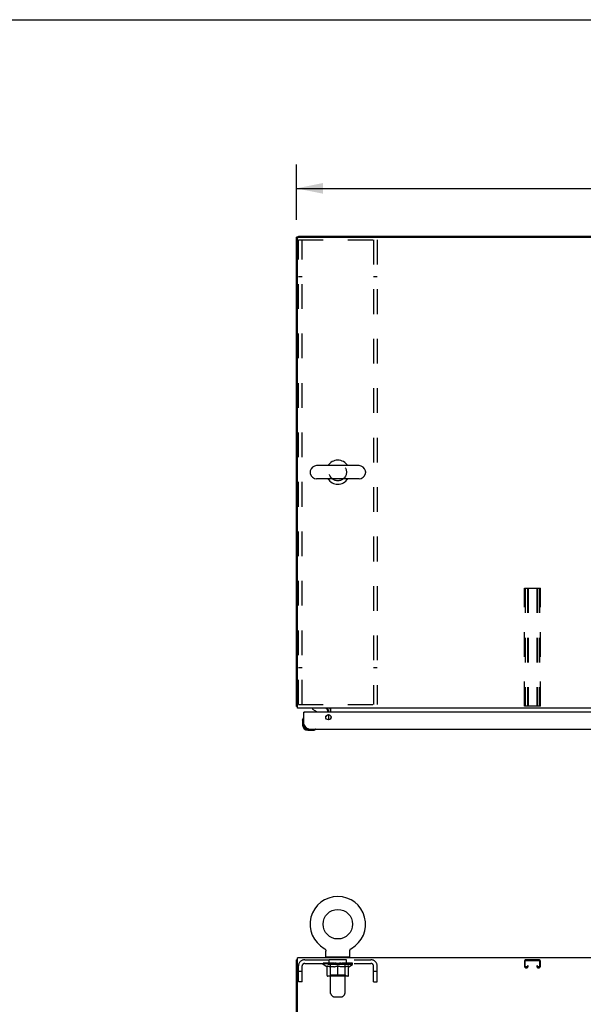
# Model space of a CAD drawing. Header units: inches. Extents: x 0 to 229, y 0 to 148.
# Tile 6 of 11: x 58 to 86, y 98 to 148. Entities that reach past the tile are written whole.
import ezdxf

# ---------------------------------------------------------------- set-up
doc = ezdxf.new("R2010")
doc.units = ezdxf.units.IN
doc.header["$LTSCALE"] = 12.573106
doc.header["$MEASUREMENT"] = 0
doc.linetypes.add('HIDDEN', pattern=[0.2, 0.1, -0.1])
doc.layers.get('0').update_dxf_attribs({"linetype": 'CONTINUOUS'})
for name, color, linetype in [('02___PRT_ALL_AXES', 7, 'CONTINUOUS'), ('3PC_BODY', 7, 'CONTINUOUS'), ('DEFAULT_2', 8, 'HIDDEN'), ('DIMENSIONS', 7, 'CONTINUOUS')]:
    doc.layers.add(name, color=color, linetype=linetype)
doc.styles.get("Standard").update_dxf_attribs({"font": 'arial.ttf'})
doc.dimstyles.new('DIMSTYLE_2', dxfattribs={"dimtxt": 1.008538, "dimasz": 1.344717, "dimexe": 0.09, "dimexo": 0.07, "dimgap": 0.0375, "dimtad": 0, "dimtih": 1, "dimtoh": 1, "dimzin": 4, "dimdsep": 46, "dimtxsty": 'Standard', "dimblk": '_FILLED', "dimblk1": '_FILLED', "dimblk2": '_FILLED', "dimcen": 0.09, "dimazin": 1, "dimtfac": 1, "dimtdec": 3, "dimtofl": 0, "dimtmove": 0, "dimatfit": 3, "dimldrblk": '_FILLED', "dimfxl": 1, "dimtolj": 1, "dimtzin": 4, "dimarcsym": 0})
doc.dimstyles.new('DIMSTYLE_4', dxfattribs={"dimtxt": 1.14301, "dimasz": 1.344717, "dimexe": 0.09, "dimexo": 0.07, "dimgap": 0.0425, "dimtad": 0, "dimtih": 1, "dimtoh": 1, "dimzin": 4, "dimdsep": 46, "dimtxsty": 'Standard', "dimblk": '_FILLED', "dimblk1": '_FILLED', "dimblk2": '_FILLED', "dimcen": 0.09, "dimazin": 1, "dimtfac": 1, "dimtdec": 3, "dimtofl": 0, "dimtmove": 0, "dimatfit": 3, "dimldrblk": '_FILLED', "dimfxl": 1, "dimtolj": 1, "dimtzin": 4, "dimarcsym": 0})

# ---------------------------------------------------------------- blocks, each defined once
blk = doc.blocks.new('_FILLED')
at = {"color": 0, "linetype": 'ByBlock'}
blk.add_solid([(0, 0), (-1, 0.2), (-1, -0.2)], dxfattribs=at)
blk = doc.blocks.new('*D9')
at = {"layer": '3PC_BODY', "color": 2, "linetype": 'Continuous'}
for p, q in [((71.584, 137.745), (71.584, 140.555)), ((107.584, 137.745), (107.584, 140.555)), ((71.584, 139.345), (87.016, 139.345)), ((107.584, 139.345), (92.153, 139.345))]:
    blk.add_line(p, q, dxfattribs=at)
at = {"layer": '3PC_BODY', "color": 2, "linetype": 'Continuous', "xscale": 1.3447171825, "yscale": 1.3447171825, "zscale": 1.3447171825, "rotation": 180}
blk.add_blockref('_FILLED', (71.584, 139.345), dxfattribs=at)
at = {"layer": '3PC_BODY', "color": 2, "linetype": 'Continuous', "xscale": 1.3447171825, "yscale": 1.3447171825, "zscale": 1.3447171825}
blk.add_blockref('_FILLED', (107.584, 139.345), dxfattribs=at)
at = {"layer": '3PC_BODY', "color": 2, "linetype": 'Continuous', "insert": (89.584, 139.916), "char_height": 1.143, "width": 3.99416, "attachment_point": 2, "line_spacing_factor": 0.9}
blk.add_mtext('36.00', dxfattribs=at)
blk = doc.blocks.new('*D14')
at = {"layer": 'DIMENSIONS', "color": 2, "linetype": 'Continuous'}
for p, q in [((91.069, 97.49), (91.069, 101.757)), ((91.069, 101.757), (92.246, 101.757)), ((91.069, 96.365), (91.069, 93.675))]:
    blk.add_line(p, q, dxfattribs=at)
at = {"layer": 'DIMENSIONS', "color": 2, "linetype": 'Continuous', "xscale": 1.3447171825, "yscale": 1.3447171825, "zscale": 1.3447171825}
for p, rotation in [((91.069, 97.49), 270), ((91.069, 96.365), 90)]:
    blk.add_blockref('_FILLED', p, dxfattribs=dict(at, rotation=rotation))
at = {"layer": 'DIMENSIONS', "color": 2, "linetype": 'Continuous', "insert": (92.75, 102.261), "char_height": 1.0085, "width": 2.74067, "attachment_point": 1, "line_spacing_factor": 0.9}
blk.add_mtext('1.13', dxfattribs=at)

msp = doc.modelspace()

# ---------------------------------------------------------------- linework, layer by layer
at = {"color": 7, "linetype": 'Continuous'}
for p, q in [((0, 147.919), (228.602, 147.919)), ((71.688, 136.866), (71.584, 136.866)), ((71.688, 136.866), (71.688, 136.918)), ((74.768, 125.252), (72.608, 125.252)), ((72.278, 124.956), (72.278, 124.88)), ((75.098, 124.956), (75.098, 124.88)), ((74.768, 124.584), (72.608, 124.584)), ((71.636, 113.022), (71.584, 113.022)), ((71.979, 112.714), (71.959, 112.714)), ((72.401, 112.918), (72.401, 112.879)), ((72.401, 112.879), (72.639, 112.741)), ((73.188, 112.714), (73.188, 112.761)), ((71.899, 112.319), (71.902, 112.357)), ((71.899, 112.319), (71.899, 112.063)), ((71.946, 112.455), (71.944, 112.448)), ((73.078, 112.487), (73.159, 112.568)), ((71.959, 112.106), (71.959, 112.063)), ((72.162, 111.8), (72.419, 111.8)), ((72.456, 111.803), (72.419, 111.8)), ((72.547, 111.845), (72.551, 111.846)), ((72.551, 111.846), (72.552, 111.846)), ((72.998, 100.712), (72.998, 100.712)), ((72.998, 100.712), (73.003, 100.709)), ((72.999, 100.712), (73, 100.711)), ((73.003, 100.709), (73.008, 100.706)), ((73.008, 100.706), (73.013, 100.702)), ((73.013, 100.702), (73.018, 100.699)), ((73.018, 100.699), (73.023, 100.695)), ((73.022, 100.695), (73.027, 100.691)), ((73.027, 100.691), (73.031, 100.687)), ((73.031, 100.687), (73.036, 100.683)), ((73.035, 100.683), (73.04, 100.678)), ((73.039, 100.678), (73.043, 100.674)), ((73.043, 100.674), (73.047, 100.669)), ((73.05, 100.664), (73.054, 100.659)), ((73.054, 100.659), (73.057, 100.654)), ((73.057, 100.654), (73.06, 100.649)), ((73.06, 100.649), (73.063, 100.644)), ((73.062, 100.644), (73.065, 100.638)), ((73.065, 100.638), (73.067, 100.633)), ((73.067, 100.633), (73.069, 100.627)), ((73.069, 100.627), (73.071, 100.621)), ((73.071, 100.621), (73.073, 100.616)), ((73.073, 100.616), (73.074, 100.61)), ((73.074, 100.61), (73.076, 100.604)), ((73.076, 100.604), (73.077, 100.598)), ((73.077, 100.598), (73.077, 100.592)), ((74.299, 100.592), (74.3, 100.598)), ((74.3, 100.598), (74.301, 100.604)), ((74.301, 100.604), (74.302, 100.61)), ((74.302, 100.61), (74.304, 100.616)), ((74.304, 100.616), (74.305, 100.621)), ((74.305, 100.621), (74.307, 100.627)), ((74.307, 100.627), (74.309, 100.633)), ((74.309, 100.633), (74.311, 100.638)), ((74.311, 100.638), (74.314, 100.644)), ((74.314, 100.644), (74.317, 100.649)), ((74.317, 100.649), (74.32, 100.654)), ((74.319, 100.654), (74.323, 100.659)), ((74.323, 100.659), (74.326, 100.664)), ((74.326, 100.664), (74.329, 100.669)), ((74.329, 100.669), (74.333, 100.674)), ((74.333, 100.674), (74.337, 100.678)), ((74.337, 100.678), (74.341, 100.683)), ((74.341, 100.683), (74.345, 100.687)), ((74.345, 100.687), (74.35, 100.691)), ((74.349, 100.691), (74.354, 100.695)), ((74.354, 100.695), (74.359, 100.699)), ((74.358, 100.699), (74.363, 100.702)), ((74.363, 100.702), (74.368, 100.706)), ((74.368, 100.706), (74.373, 100.709)), ((74.368, 100.706), (74.37, 100.707)), ((74.373, 100.709), (74.378, 100.712)), ((74.376, 100.711), (74.377, 100.712)), ((74.378, 100.712), (74.378, 100.712)), ((74.378, 100.712), (74.378, 100.712)), ((71.636, 100.136), (71.584, 100.136)), ((73.077, 100.592), (73.078, 100.586)), ((73.078, 100.58), (73.078, 100.575)), ((73.078, 100.29), (73.078, 100.575)), ((73.093, 100.27), (73.093, 100.24)), ((74.283, 100.27), (73.093, 100.27)), ((74.283, 100.27), (74.283, 100.24)), ((74.298, 100.58), (74.299, 100.586)), ((74.298, 100.58), (74.299, 100.586)), ((74.298, 100.575), (74.298, 100.58)), ((74.298, 100.29), (74.298, 100.575)), ((74.299, 100.586), (74.299, 100.592))]:
    msp.add_line(p, q, dxfattribs=at)
at = {"color": 3, "linetype": 'Continuous'}
for p, q in [((71.584, 113.022), (71.584, 136.866)), ((71.636, 112.918), (71.636, 136.806)), ((71.688, 136.918), (107.48, 136.918)), ((71.696, 136.866), (107.472, 136.866)), ((107.532, 112.918), (71.636, 112.918)), ((71.959, 112.106), (71.959, 112.714)), ((106.627, 112.714), (71.979, 112.714)), ((73.23, 112.714), (73.23, 112.775)), ((73.334, 112.714), (73.334, 112.918)), ((73.23, 112.333), (73.23, 112.595)), ((73.334, 112.509), (73.334, 112.419)), ((72.206, 111.86), (106.4, 111.86)), ((71.584, 10.344), (71.584, 100.136)), ((71.636, 97.059), (71.636, 100.24)), ((107.532, 100.24), (71.636, 100.24))]:
    msp.add_line(p, q, dxfattribs=at)
for points in [[(71.612, 113.008), (71.608, 113.009), (71.605, 113.009), (71.602, 113.01), (71.599, 113.011), (71.596, 113.012), (71.593, 113.012), (71.591, 113.013), (71.589, 113.014), (71.588, 113.016), (71.586, 113.017), (71.586, 113.018), (71.585, 113.019), (71.584, 113.02), (71.584, 113.022)], [(71.636, 113.002), (71.636, 113.002), (71.632, 113.003), (71.628, 113.004), (71.624, 113.005), (71.62, 113.006), (71.612, 113.008)], [(72.206, 111.86), (72.194, 111.861), (72.183, 111.862), (72.172, 111.866), (72.161, 111.87), (72.15, 111.876), (72.138, 111.882), (72.127, 111.89), (72.116, 111.899), (72.105, 111.909), (72.094, 111.92), (72.082, 111.932), (72.071, 111.945), (72.06, 111.959), (72.049, 111.973), (72.038, 111.988), (72.026, 112.004), (72.015, 112.02), (72.004, 112.037), (71.993, 112.054), (71.982, 112.071), (71.97, 112.089), (71.959, 112.106)]]:
    msp.add_lwpolyline(points, dxfattribs=at)
at = {"color": 7, "linetype": 'Continuous'}
for points in [[(72.552, 111.846), (72.554, 111.847), (72.554, 111.847)], [(73.047, 100.669), (73.051, 100.664), (73.054, 100.659)], [(73.078, 100.586), (73.078, 100.58), (73.078, 100.575)]]:
    msp.add_lwpolyline(points, dxfattribs=at)
at = {"color": 3, "linetype": 'Continuous'}
msp.add_circle((73.209, 112.464), 0.133, dxfattribs=at)
at = {"color": 7, "linetype": 'Continuous'}
msp.add_circle((73.688, 101.942), 0.75, dxfattribs=at)
at = {"color": 3, "linetype": 'Continuous'}
for centre, radius, start, end in [((71.696, 136.806), 0.06, 90, 180), ((71.979, 112.694), 0.02, 90, 180), ((73.088, 112.775), 0.142, 0, 90), ((72.206, 112.106), 0.246, 180, 270)]:
    msp.add_arc(centre, radius, start, end, dxfattribs=at)
at = {"color": 7, "linetype": 'Continuous'}
for centre, radius, start, end in [((72.608, 124.918), 0.334, 90, 167.5716), ((73.688, 124.918), 0.61, 33.2138, 146.7862), ((74.768, 124.918), 0.334, 12.4284, 90), ((72.435, 124.956), 0.157, 167.5716, 180), ((72.435, 124.88), 0.157, 180, 192.4284), ((72.608, 124.918), 0.334, 192.4284, 270), ((74.768, 124.918), 0.334, 270, 347.5716), ((74.941, 124.956), 0.157, 0, 12.4284), ((74.941, 124.88), 0.157, 347.5716, 360), ((73.688, 124.918), 0.61, 213.2138, 326.7862), ((72.589, 112.654), 0.1, 36.5468, 59.908), ((73.031, 112.761), 0.157, 0, 90), ((73.088, 112.775), 0.246, 0, 35.3316), ((72.149, 112.319), 0.25, 149.1101, 180), ((71.948, 112.44), 0.015, 96.3796, 149.1101), ((71.944, 112.44), 0.015, 0, 83.6204), ((73.088, 112.638), 0.1, 315, 332.9825), ((72.162, 112.063), 0.263, 180, 270), ((72.162, 112.063), 0.203, 180, 270), ((72.419, 112.05), 0.25, 270, 300.8899), ((72.539, 111.845), 0.015, 6.3796, 90), ((72.539, 111.848), 0.015, 300.8899, 353.6204), ((73.688, 101.942), 1.41, 299.2655, 240.7345), ((73.098, 100.29), 0.02, 180, 263.0769), ((74.278, 100.29), 0.02, 276.9231, 360)]:
    msp.add_arc(centre, radius, start, end, dxfattribs=at)
at = {"layer": '02___PRT_ALL_AXES', "color": 8, "linetype": 'HIDDEN'}
for p, q in [((73.251, 99.949), (73.251, 100.136)), ((74.126, 100.136), (73.251, 100.136)), ((74.126, 99.949), (74.126, 100.136)), ((74.126, 99.949), (73.251, 99.949))]:
    msp.add_line(p, q, dxfattribs=at)
msp.add_circle((73.688, 124.918), 0.438, dxfattribs=at)
at = {"layer": 'DEFAULT_2', "color": 8, "linetype": 'HIDDEN'}
for p, q in [((71.688, 113.105), (71.688, 136.73)), ((71.688, 136.73), (75.688, 136.73)), ((71.875, 113.105), (71.875, 136.73)), ((75.501, 136.73), (75.501, 113.105)), ((75.688, 136.73), (75.688, 113.105)), ((71.875, 134.855), (71.688, 134.855)), ((75.688, 134.855), (75.501, 134.855)), ((83.178, 113.022), (83.178, 119.022)), ((83.178, 119.022), (83.99, 119.022)), ((83.218, 119.022), (83.218, 113.022)), ((83.325, 119.022), (83.325, 113.022)), ((83.365, 119.022), (83.365, 113.022)), ((83.803, 119.022), (83.803, 113.022)), ((83.843, 119.022), (83.843, 113.022)), ((83.95, 119.022), (83.95, 113.022)), ((83.99, 113.022), (83.99, 119.022)), ((71.875, 114.98), (71.688, 114.98)), ((75.688, 114.98), (75.501, 114.98)), ((71.688, 113.105), (75.688, 113.105)), ((83.99, 113.022), (83.178, 113.022)), ((73.007, 100.707), (73.008, 100.706)), ((72.005, 100.136), (75.371, 100.136)), ((73.313, 100.27), (73.313, 100.24)), ((73.323, 98.424), (73.323, 100.24)), ((74.053, 98.424), (74.053, 100.24)), ((74.063, 100.27), (74.063, 100.24)), ((83.91, 100.136), (83.258, 100.136)), ((83.258, 100.096), (83.91, 100.096)), ((71.688, 99.011), (71.688, 99.819)), ((71.875, 99.011), (71.875, 99.819)), ((72.005, 99.949), (75.371, 99.949)), ((72.945, 99.901), (72.945, 99.956)), ((73.131, 99.771), (72.945, 99.901)), ((74.432, 99.901), (72.945, 99.901)), ((72.956, 99.948), (72.956, 99.956)), ((72.967, 99.944), (72.967, 99.948)), ((72.967, 99.944), (74.41, 99.944)), ((72.977, 99.944), (72.977, 99.948)), ((72.978, 99.944), (72.978, 99.948)), ((72.99, 99.948), (72.99, 99.956)), ((73.009, 99.944), (73.009, 99.948)), ((73.011, 99.944), (73.011, 99.948)), ((73.044, 99.948), (73.044, 99.956)), ((73.062, 99.944), (73.062, 99.948)), ((73.065, 99.944), (73.065, 99.948)), ((73.301, 99.948), (73.072, 99.948)), ((73.119, 99.948), (73.119, 99.956)), ((73.12, 99.944), (73.12, 99.948)), ((73.121, 99.944), (73.121, 99.948)), ((73.124, 99.944), (73.124, 99.948)), ((73.131, 99.771), (73.138, 99.771)), ((73.133, 99.944), (73.133, 99.948)), ((73.134, 99.944), (73.134, 99.948)), ((73.138, 99.944), (73.138, 99.948)), ((73.138, 99.346), (73.138, 99.826)), ((73.138, 99.826), (73.172, 99.812)), ((73.141, 99.944), (73.141, 99.949)), ((73.145, 99.944), (73.145, 99.948)), ((73.164, 99.944), (73.164, 99.948)), ((73.207, 99.801), (73.172, 99.812)), ((73.182, 99.944), (73.182, 99.948)), ((73.184, 99.944), (73.184, 99.951)), ((73.24, 99.791), (73.206, 99.801)), ((73.21, 99.948), (73.21, 99.956)), ((73.21, 99.944), (73.21, 99.948)), ((73.222, 99.944), (73.222, 99.948)), ((73.227, 99.944), (73.227, 99.948)), ((73.235, 99.944), (73.235, 99.948)), ((73.273, 99.782), (73.239, 99.791)), ((73.25, 99.944), (73.25, 99.953)), ((73.271, 99.944), (73.271, 99.948)), ((73.306, 99.776), (73.273, 99.782)), ((73.274, 99.944), (73.274, 99.948)), ((73.301, 99.944), (73.301, 99.948)), ((73.339, 99.771), (73.306, 99.776)), ((73.38, 99.948), (73.314, 99.948)), ((73.316, 99.948), (73.316, 99.956)), ((73.322, 99.349), (73.322, 99.898)), ((73.325, 99.944), (73.325, 99.948)), ((73.33, 99.944), (73.33, 99.948)), ((73.337, 99.944), (73.337, 99.954)), ((73.487, 99.771), (73.339, 99.771)), ((73.345, 99.944), (73.345, 99.948)), ((73.356, 99.944), (73.356, 99.948)), ((73.38, 99.944), (73.38, 99.948)), ((73.467, 99.948), (73.405, 99.948)), ((73.429, 99.944), (73.429, 99.948)), ((73.434, 99.948), (73.434, 99.956)), ((73.438, 99.944), (73.438, 99.948)), ((73.441, 99.944), (73.441, 99.955)), ((73.444, 99.944), (73.444, 99.948)), ((73.454, 99.944), (73.454, 99.948)), ((73.467, 99.944), (73.467, 99.948)), ((73.487, 99.771), (73.52, 99.776)), ((73.562, 99.948), (73.504, 99.948)), ((73.52, 99.944), (73.52, 99.948)), ((73.553, 99.782), (73.52, 99.776)), ((73.553, 99.948), (73.688, 99.956)), ((73.587, 99.791), (73.553, 99.782)), ((73.559, 99.948), (73.559, 99.956)), ((73.56, 99.956), (73.559, 99.956)), ((73.56, 99.948), (73.56, 99.956)), ((73.56, 99.944), (73.56, 99.948)), ((73.562, 99.944), (73.562, 99.948)), ((73.565, 99.944), (73.565, 99.948)), ((73.566, 99.944), (73.566, 99.948)), ((73.62, 99.801), (73.586, 99.791)), ((73.66, 99.948), (73.609, 99.948)), ((73.617, 99.944), (73.617, 99.948)), ((73.654, 99.812), (73.619, 99.801)), ((73.688, 99.826), (73.653, 99.812)), ((73.66, 99.944), (73.66, 99.948)), ((73.685, 99.948), (73.685, 99.948)), ((73.685, 99.944), (73.685, 99.948)), ((73.685, 99.944), (73.685, 99.948)), ((73.688, 99.948), (73.688, 99.956)), ((73.688, 99.303), (73.688, 99.826)), ((73.688, 99.826), (73.723, 99.812)), ((73.691, 99.944), (73.691, 99.948)), ((73.691, 99.944), (73.691, 99.948)), ((73.691, 99.948), (73.691, 99.948)), ((73.694, 99.948), (73.767, 99.948)), ((73.716, 99.944), (73.716, 99.948)), ((73.757, 99.801), (73.723, 99.812)), ((73.731, 99.948), (73.731, 99.953)), ((73.731, 99.953), (73.823, 99.948)), ((73.756, 99.948), (73.756, 99.952)), ((73.791, 99.791), (73.756, 99.801)), ((73.759, 99.944), (73.759, 99.948)), ((73.824, 99.782), (73.79, 99.791)), ((73.81, 99.944), (73.81, 99.948)), ((73.812, 99.944), (73.812, 99.948)), ((73.815, 99.944), (73.815, 99.948)), ((73.815, 99.948), (73.872, 99.948)), ((73.817, 99.948), (73.817, 99.956)), ((73.817, 99.948), (73.817, 99.956)), ((73.817, 99.956), (73.817, 99.956)), ((73.817, 99.944), (73.817, 99.948)), ((73.857, 99.776), (73.823, 99.782)), ((73.856, 99.944), (73.856, 99.948)), ((73.889, 99.771), (73.856, 99.776)), ((74.038, 99.771), (73.889, 99.771)), ((73.909, 99.944), (73.909, 99.948)), ((73.909, 99.948), (73.972, 99.948)), ((73.923, 99.944), (73.923, 99.948)), ((73.932, 99.944), (73.932, 99.948)), ((73.935, 99.944), (73.935, 99.955)), ((73.938, 99.944), (73.938, 99.948)), ((73.942, 99.948), (73.942, 99.956)), ((73.948, 99.944), (73.948, 99.948)), ((73.997, 99.944), (73.997, 99.948)), ((73.997, 99.948), (74.062, 99.948)), ((74.021, 99.944), (74.021, 99.948)), ((74.032, 99.944), (74.032, 99.948)), ((74.038, 99.771), (74.071, 99.776)), ((74.039, 99.944), (74.039, 99.954)), ((74.046, 99.944), (74.046, 99.948)), ((74.052, 99.944), (74.052, 99.948)), ((74.054, 99.349), (74.054, 99.898)), ((74.06, 99.948), (74.06, 99.956)), ((74.104, 99.782), (74.07, 99.776)), ((74.075, 99.944), (74.075, 99.948)), ((74.075, 99.948), (74.304, 99.948)), ((74.103, 99.944), (74.103, 99.948)), ((74.137, 99.791), (74.103, 99.782)), ((74.105, 99.944), (74.105, 99.948)), ((74.126, 99.944), (74.126, 99.953)), ((74.17, 99.801), (74.136, 99.791)), ((74.142, 99.944), (74.142, 99.948)), ((74.15, 99.944), (74.15, 99.948)), ((74.155, 99.944), (74.155, 99.948)), ((74.166, 99.948), (74.166, 99.956)), ((74.166, 99.944), (74.166, 99.948)), ((74.204, 99.812), (74.17, 99.801)), ((74.192, 99.944), (74.192, 99.951)), ((74.194, 99.944), (74.194, 99.948)), ((74.239, 99.826), (74.204, 99.812)), ((74.212, 99.944), (74.212, 99.948)), ((74.232, 99.944), (74.232, 99.948)), ((74.236, 99.944), (74.236, 99.949)), ((74.239, 99.944), (74.239, 99.948)), ((74.239, 99.346), (74.239, 99.826)), ((74.239, 99.771), (74.245, 99.771)), ((74.243, 99.944), (74.243, 99.948)), ((74.243, 99.944), (74.243, 99.948)), ((74.245, 99.771), (74.432, 99.901)), ((74.253, 99.944), (74.253, 99.948)), ((74.256, 99.944), (74.256, 99.948)), ((74.256, 99.944), (74.256, 99.948)), ((74.258, 99.948), (74.258, 99.956)), ((74.311, 99.944), (74.311, 99.948)), ((74.315, 99.944), (74.315, 99.948)), ((74.332, 99.948), (74.332, 99.956)), ((74.365, 99.944), (74.365, 99.948)), ((74.367, 99.944), (74.367, 99.948)), ((74.387, 99.948), (74.387, 99.956)), ((74.398, 99.944), (74.398, 99.948)), ((74.399, 99.944), (74.399, 99.948)), ((74.41, 99.944), (74.41, 99.948)), ((74.42, 99.948), (74.42, 99.956)), ((74.432, 99.901), (74.432, 99.956)), ((75.501, 99.011), (75.501, 99.819)), ((75.688, 99.011), (75.688, 99.819)), ((83.178, 100.056), (83.178, 99.81)), ((83.218, 99.81), (83.218, 100.056)), ((83.285, 99.77), (83.258, 99.77)), ((83.258, 99.73), (83.285, 99.73)), ((83.325, 99.823), (83.325, 99.81)), ((83.365, 99.823), (83.325, 99.823)), ((83.365, 99.81), (83.365, 99.823)), ((83.803, 99.823), (83.803, 99.81)), ((83.843, 99.823), (83.803, 99.823)), ((83.843, 99.81), (83.843, 99.823)), ((83.91, 99.77), (83.883, 99.77)), ((83.883, 99.73), (83.91, 99.73)), ((83.95, 100.056), (83.95, 99.81)), ((83.99, 99.81), (83.99, 100.056)), ((71.875, 99.541), (71.688, 99.541)), ((74.195, 99.303), (73.181, 99.303)), ((73.322, 99.349), (73.276, 99.303)), ((74.054, 99.349), (73.322, 99.349)), ((74.054, 99.349), (74.101, 99.303)), ((75.688, 99.541), (75.501, 99.541)), ((71.875, 99.011), (71.688, 99.011)), ((75.501, 99.011), (75.688, 99.011)), ((73.424, 98.282), (73.352, 98.353)), ((73.495, 98.253), (73.882, 98.253)), ((73.952, 98.282), (74.024, 98.353))]:
    msp.add_line(p, q, dxfattribs=at)
for centre, radius, start, end in [((72.005, 99.819), 0.317, 90, 180), ((73.098, 100.29), 0.02, 263.0769, 270), ((73.293, 100.24), 0.03, 0, 90), ((74.083, 100.24), 0.03, 90, 180), ((74.278, 100.29), 0.02, 270, 276.9231), ((75.371, 99.819), 0.317, 0, 90), ((83.258, 100.056), 0.08, 90, 180), ((83.258, 100.056), 0.04, 90, 180), ((83.91, 100.056), 0.08, 0, 90), ((83.91, 100.056), 0.04, 0, 90), ((72.005, 99.819), 0.13, 90, 180), ((73.276, 99.898), 0.0466, 0, 90), ((74.101, 99.898), 0.0466, 90, 180), ((75.371, 99.819), 0.13, 0, 90), ((83.258, 99.81), 0.08, 180, 270), ((83.258, 99.81), 0.04, 180, 270), ((83.285, 99.81), 0.08, 270, 360), ((83.285, 99.81), 0.04, 270, 360), ((83.883, 99.81), 0.08, 180, 270), ((83.883, 99.81), 0.04, 180, 270), ((83.91, 99.81), 0.08, 270, 360), ((83.91, 99.81), 0.04, 270, 360), ((73.181, 99.346), 0.0434, 180, 270), ((74.195, 99.346), 0.0434, 270, 360), ((73.423, 98.424), 0.1, 180, 225), ((73.495, 98.353), 0.1, 225, 270), ((73.882, 98.353), 0.1, 270, 315), ((73.953, 98.424), 0.1, 315, 360)]:
    msp.add_arc(centre, radius, start, end, dxfattribs=at)
for centre, major_axis, ratio, start_param, end_param in [((73.688, 99.956), (0.743, 0.008), 0.059247, 2.966439, 3.140971), ((72.921, 99.942), (0.232, 0), 0.060167, 0.426548, 1.470503), ((73.688, 99.956), (0.744, 0), 0.060167, 3.141593, 3.316126), ((72.921, 99.934), (0.232, 0.002), 0.059247, 1.374323, 1.469882), ((73.688, 99.956), (0.743, 0.015), 0.056515, 2.79136, 2.965893), ((72.893, 99.942), (0.232, 0.002), 0.059247, 0.251393, 1.295349), ((72.973, 99.942), (0.232, -0.002), 0.059247, 0.601702, 1.645657), ((73.688, 99.956), (0.743, -0.008), 0.059247, -2.966439, -2.791906), ((72.973, 99.934), (0.232, 0), 0.060167, 1.549477, 1.645036), ((72.893, 99.934), (0.232, 0.005), 0.056515, 1.199244, 1.294804), ((72.977, 99.937), (0.192, 0.002), 0.059247, 1.051627, 1.625044), ((72.954, 99.937), (0.192, 0.004), 0.056515, 0.876548, 1.449966), ((73.022, 99.937), (0.192, 0), 0.060167, 1.226781, 1.800198), ((73.688, 99.956), (0.743, 0.022), 0.052059, 2.616423, 2.790956), ((72.889, 99.942), (0.232, 0.005), 0.056515, 0.076315, 1.120271), ((73.047, 99.942), (0.232, -0.005), 0.056515, 0.77678, 1.820736), ((73.688, 99.956), (0.743, -0.015), 0.056515, -2.79136, -2.616827), ((73.047, 99.934), (0.232, -0.002), 0.059247, 1.724631, 1.82019), ((72.889, 99.934), (0.232, 0.007), 0.052059, 1.024308, 1.119867), ((72.953, 99.937), (0.192, 0.006), 0.052059, 0.701611, 1.275029), ((73.087, 99.937), (0.192, -0.002), 0.059247, 1.401935, 1.975352), ((73.688, 99.956), (0.743, 0.029), 0.046022, 2.441677, 2.61621), ((73.14, 99.942), (0.232, -0.007), 0.052059, 0.951717, 1.995673), ((73.688, 99.956), (0.743, -0.022), 0.052059, -2.616423, -2.441891), ((72.909, 99.942), (0.232, 0.007), 0.052059, -0.098622, 0.945334), ((73.14, 99.934), (0.232, -0.005), 0.056515, 1.899709, 1.995269), ((72.909, 99.934), (0.232, 0.009), 0.046022, 0.849561, 0.945121), ((72.975, 99.937), (0.192, 0.007), 0.046022, 0.526865, 1.100283), ((73.17, 99.937), (0.192, -0.004), 0.056515, 1.577013, 2.150431), ((73.688, 99.956), (0.743, 0.034), 0.038593, 2.267147, 2.44168), ((73.249, 99.942), (0.232, -0.009), 0.046022, 1.126463, 2.170419), ((73.688, 99.956), (0.743, -0.029), 0.046022, -2.441677, -2.267144), ((72.953, 99.942), (0.232, 0.009), 0.046022, -0.273368, 0.770588), ((73.249, 99.934), (0.232, -0.007), 0.052059, 2.074646, 2.170205), ((72.953, 99.934), (0.232, 0.011), 0.038593, 0.675031, 0.77059), ((73.018, 99.937), (0.192, 0.009), 0.038593, 0.352335, 0.925752), ((73.269, 99.937), (0.192, -0.006), 0.052059, 1.75195, 2.325367), ((73.372, 99.942), (0.232, -0.011), 0.038593, 1.300994, 2.344949), ((73.688, 99.956), (0.743, 0.039), 0.030002, 2.09283, 2.267363), ((73.019, 99.942), (0.232, 0.011), 0.038593, -0.447899, 0.596057), ((73.688, 99.956), (0.743, -0.034), 0.038593, -2.267147, -2.092614), ((73.372, 99.934), (0.232, -0.009), 0.046022, 2.249392, 2.344952), ((73.019, 99.934), (0.232, 0.012), 0.030002, 0.500714, 0.596274), ((73.082, 99.937), (0.192, 0.01), 0.030002, 0.178018, 0.751436), ((73.381, 99.937), (0.192, -0.007), 0.046022, 1.926696, 2.500114), ((73.105, 99.942), (0.232, 0.012), 0.030002, -0.622215, 0.421741), ((73.505, 99.942), (0.232, -0.012), 0.030002, 1.47531, 2.519266), ((73.688, 99.956), (0.743, 0.042), 0.020513, 1.918702, 2.093235), ((73.688, 99.956), (0.743, -0.039), 0.030002, -2.09283, -1.918297), ((73.505, 99.934), (0.232, -0.011), 0.038593, 2.423923, 2.519482), ((73.105, 99.934), (0.232, 0.013), 0.020513, 0.326586, 0.422146), ((73.164, 99.937), (0.192, 0.011), 0.020513, 0.00389, 0.577307), ((73.502, 99.937), (0.192, -0.009), 0.038593, 2.101227, 2.674644), ((73.209, 99.942), (0.232, 0.013), 0.020513, -0.796343, 0.247613), ((73.643, 99.942), (0.232, -0.013), 0.020513, 1.649438, 2.693394), ((73.688, 99.956), (0.743, 0.044), 0.010411, 1.744712, 1.919245), ((73.688, 99.956), (0.743, -0.042), 0.020513, -1.918702, -1.744169), ((73.643, 99.934), (0.232, -0.012), 0.030002, 2.598239, 2.693799), ((73.209, 99.934), (0.232, 0.014), 0.010411, 0.152596, 0.248156), ((73.262, 99.937), (0.192, 0.011), 0.010411, 6.113086, 6.686503), ((73.628, 99.937), (0.192, -0.01), 0.030002, 2.275543, 2.848961), ((73.328, 99.942), (0.232, 0.014), 0.010411, -0.970333, -0.000837), ((73.782, 99.942), (0.232, -0.014), 0.010411, 1.823428, 2.867384), ((73.688, 99.956), (0.743, -0.044), 0.010411, -1.744712, -1.56247), ((73.782, 99.934), (0.232, -0.013), 0.020513, 2.772368, 2.867927), ((73.757, 99.937), (0.192, -0.011), 0.020513, 2.449671, 3.023089), ((73.594, 99.942), (0.232, 0.014), 0.010411, 0.274209, 1.318165), ((73.493, 99.937), (0.192, 0.011), 0.010411, -0.000452, 0.517932), ((73.458, 99.934), (0.232, 0.014), 0.010411, 0.099676, 0.195236), ((73.688, 99.956), (0.743, 0.044), 0.010411, -1.571413, -1.39688), ((73.883, 99.937), (0.192, -0.011), 0.010411, 2.623661, 3.141974), ((73.919, 99.934), (0.232, -0.014), 0.010411, 2.734394, 2.946357), ((73.734, 99.942), (0.232, 0.013), 0.020513, 0.448199, 1.492154), ((73.619, 99.937), (0.192, 0.011), 0.020513, 0.118504, 0.691921), ((73.594, 99.934), (0.232, 0.013), 0.020513, 0.273666, 0.369225), ((73.688, 99.956), (0.743, 0.042), 0.020513, -1.397424, -1.222891), ((74.048, 99.942), (0.232, -0.014), 0.010411, -3.140756, -2.17126), ((73.688, 99.956), (0.743, -0.044), 0.010411, 1.222347, 1.39688), ((73.872, 99.942), (0.232, 0.012), 0.030002, 0.622327, 1.666283), ((73.748, 99.937), (0.192, 0.01), 0.030002, 0.292632, 0.86605), ((74.115, 99.937), (0.192, -0.011), 0.010411, 2.738275, 3.311692), ((74.167, 99.942), (0.232, -0.013), 0.020513, 2.89398, 3.937936), ((73.734, 99.934), (0.232, 0.012), 0.030002, 0.447794, 0.543354), ((74.167, 99.934), (0.232, -0.014), 0.010411, 2.893437, 2.988996), ((73.688, 99.956), (0.743, 0.039), 0.030002, -1.223295, -1.048762), ((73.688, 99.956), (0.743, -0.042), 0.020513, 1.048358, 1.222891), ((74.004, 99.942), (0.232, 0.011), 0.038593, 0.796643, 1.840599), ((73.875, 99.937), (0.192, 0.009), 0.038593, 0.466948, 1.040366), ((74.213, 99.937), (0.192, -0.011), 0.020513, 2.564285, 3.137703), ((74.271, 99.942), (0.232, -0.012), 0.030002, 2.719852, 3.763807), ((74.127, 99.942), (0.232, 0.009), 0.046022, 0.971174, 2.01513), ((73.872, 99.934), (0.232, 0.011), 0.038593, 0.62211, 0.71767), ((74.271, 99.934), (0.232, -0.013), 0.020513, 2.719447, 2.815007), ((73.688, 99.956), (0.743, 0.034), 0.038593, -1.048979, -0.874446), ((73.688, 99.956), (0.743, -0.039), 0.030002, 0.874229, 1.048762), ((73.996, 99.937), (0.192, 0.007), 0.046022, 0.641479, 1.214897), ((74.237, 99.942), (0.232, 0.007), 0.052059, 1.14592, 2.189876), ((74.295, 99.937), (0.192, -0.01), 0.030002, 2.390157, 2.963574), ((74.358, 99.942), (0.232, -0.011), 0.038593, 2.545535, 3.589491), ((74.107, 99.937), (0.192, 0.006), 0.052059, 0.816225, 1.389643), ((74.004, 99.934), (0.232, 0.009), 0.046022, 0.796641, 0.892201), ((74.358, 99.934), (0.232, -0.012), 0.030002, 2.545319, 2.640878), ((74.33, 99.942), (0.232, 0.005), 0.056515, 1.320857, 2.364813), ((73.688, 99.956), (0.743, 0.029), 0.046022, -0.874448, -0.699915), ((73.688, 99.956), (0.743, -0.034), 0.038593, 0.699913, 0.874446), ((74.424, 99.942), (0.232, -0.009), 0.046022, 2.371005, 3.41496), ((74.358, 99.937), (0.192, -0.009), 0.038593, 2.21584, 2.789258), ((74.206, 99.937), (0.192, 0.004), 0.056515, 0.991162, 1.564579), ((74.403, 99.942), (0.232, 0.002), 0.059247, 1.495935, 2.539891), ((74.468, 99.942), (0.232, -0.007), 0.052059, 2.196258, 3.240214), ((74.402, 99.937), (0.192, -0.007), 0.046022, 2.04131, 2.614727), ((74.127, 99.934), (0.232, 0.007), 0.052059, 0.971387, 1.066947), ((74.424, 99.934), (0.232, -0.011), 0.038593, 2.371002, 2.466562), ((74.455, 99.942), (0.232, 0), 0.060167, 1.671089, 2.715045), ((74.488, 99.942), (0.232, -0.005), 0.056515, 2.021322, 3.065278), ((74.29, 99.937), (0.192, 0.002), 0.059247, 1.16624, 1.739658), ((73.688, 99.956), (0.743, 0.022), 0.052059, -0.699702, -0.525169), ((73.688, 99.956), (0.743, -0.029), 0.046022, 0.525382, 0.699915), ((74.483, 99.942), (0.232, -0.002), 0.059247, 1.846243, 2.890199), ((74.423, 99.937), (0.192, -0.006), 0.052059, 1.866564, 2.439981), ((74.355, 99.937), (0.192, 0), 0.060167, 1.341394, 1.914812), ((74.422, 99.937), (0.192, -0.004), 0.056515, 1.691627, 2.265045), ((74.399, 99.937), (0.192, -0.002), 0.059247, 1.516549, 2.089966), ((74.237, 99.934), (0.232, 0.005), 0.056515, 1.146324, 1.241883), ((74.468, 99.934), (0.232, -0.009), 0.046022, 2.196472, 2.292031), ((73.688, 99.956), (0.743, 0.015), 0.056515, -0.524765, -0.350233), ((73.688, 99.956), (0.743, -0.022), 0.052059, 0.350636, 0.525169), ((74.33, 99.934), (0.232, 0.002), 0.059247, 1.321402, 1.416962), ((74.488, 99.934), (0.232, -0.007), 0.052059, 2.021726, 2.117285), ((73.688, 99.956), (0.743, 0.008), 0.059247, -0.349687, -0.175154), ((73.688, 99.956), (0.743, -0.015), 0.056515, 0.1757, 0.350233), ((74.403, 99.934), (0.232, 0), 0.060167, 1.496556, 1.592116), ((74.483, 99.934), (0.232, -0.005), 0.056515, 1.846789, 1.942348), ((74.455, 99.934), (0.232, -0.002), 0.059247, 1.67171, 1.76727), ((73.688, 99.956), (0.744, 0), 0.060167, -0.174533, 0), ((73.688, 99.956), (0.743, -0.008), 0.059247, 0.000621, 0.175154)]:
    msp.add_ellipse(centre, major_axis=major_axis, ratio=ratio, start_param=start_param, end_param=end_param, dxfattribs=at)

# ---------------------------------------------------------------- dimensions: what is measured, and where the dimension line sits
at = {"layer": '3PC_BODY', "color": 2, "linetype": 'Continuous'}
dim = msp.add_linear_dim(base=(107.584, 139.345), p1=(71.584, 137.675), p2=(107.584, 137.675), dimstyle='DIMSTYLE_4', dxfattribs=at)
dim.commit()
dim.dimension.update_dxf_attribs({"geometry": '*D9', "text_midpoint": (89.582, 139.338), "dimtype": 160})
at = {"layer": 'DIMENSIONS', "color": 2, "linetype": 'Continuous'}
dim = msp.add_linear_dim(base=(91.069447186, 97.489787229), p1=(103.021702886, 96.364787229), p2=(71.979202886, 97.489787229), angle=90, dimstyle='DIMSTYLE_2', dxfattribs=at)
dim.commit()
dim.dimension.update_dxf_attribs({"geometry": '*D14', "text_midpoint": (94.164363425, 101.751224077), "dimtype": 160})

doc.saveas('drawing.dxf')
